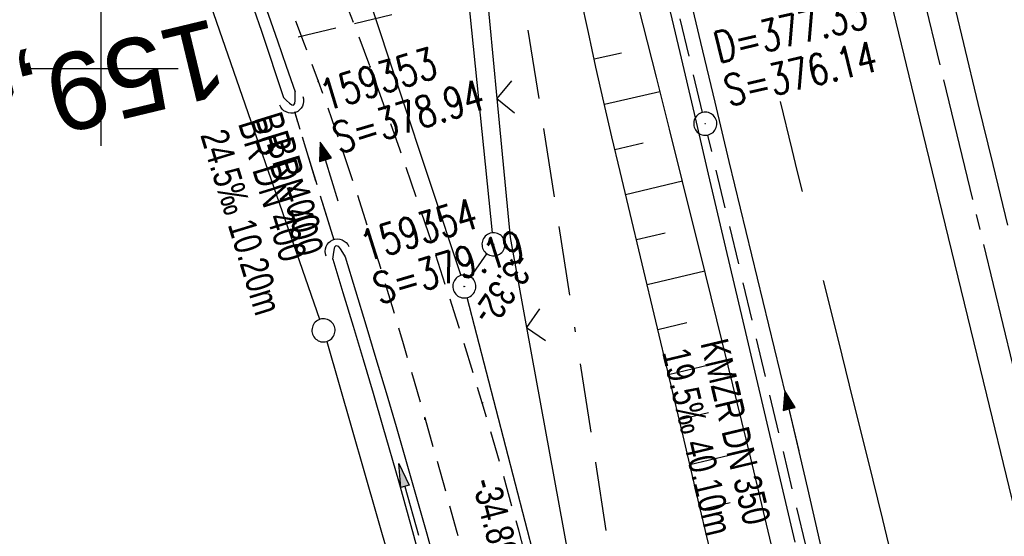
# Model space of a CAD drawing. Extents: x 510974 to 511465, y 465323 to 466289.
# Tile 35 of 43: x 511095 to 511159, y 466070 to 466103. Entities that reach past the tile are written whole.
import ezdxf
from ezdxf.enums import TextEntityAlignment as Align

# ---------------------------------------------------------------- set-up
doc = ezdxf.new("R2010")
doc.units = 0
doc.header["$LTSCALE"] = 10
doc.header["$MEASUREMENT"] = 0
for name, pattern in [('ACAD_ISO16W100', [73, 15, -6.5, 15, -6.5, 15, -7, 1, -7]), ('ACHSE', [5.5, 4, -0.5, 0.5, -0.5]), ('AUSGEZOGEN', [0]), ('LT00', [0]), ('LT02', [0.4, 0.2, -0.2]), ('LT11', [0.3, 0.2, -0.1]), ('LT12', [0.4, 0.3, -0.1]), ('LT17', [0.15, 0.1, -0.05]), ('STRICHLINIE2', [0.375, 0.25, -0.125])]:
    doc.linetypes.add(name, pattern=pattern)
doc.layers.get('0').update_dxf_attribs({"linetype": 'LT00'})
for name, color, linetype in [('--EK_FBR', 1, 'LT00'), ('--EK_Halt-Pfeil', 4, 'LT00'), ('--EK_Haltung', 7, 'STRICHLINIE2'), ('--EK_Haltung-Text', 140, 'LT00'), ('--EK_Schacht-Text', 5, 'LT00'), ('--EK_ST-93-1', 30, 'LT17'), ('--EL_DFK_AB_L', 21, 'LT00'), ('--EL_DFK_AB_P', 7, 'LT00'), ('--EL_Halt-Pfeil', 4, 'LT00'), ('--EL_Haltung', 182, 'STRICHLINIE2'), ('--EL_Haltung-Text', 182, 'LT00'), ('-AX-093', 35, 'ACHSE'), ('ABSTAND', 8, 'LT00'), ('BAB-KABEL', 220, 'ACAD_ISO16W100'), ('DFK_AB_L', 21, 'LT00'), ('DFK_AB_P', 7, 'LT00'), ('DFK_GZPKT', 250, 'LT00'), ('DFK_KATASTER', 250, 'LT00'), ('DL', 182, 'LT12'), ('DL_PFEIL', 201, 'LT00'), ('DL_TEXT', 182, 'LT00'), ('PFEIL', 140, 'AUSGEZOGEN'), ('V102_AFBR_BAB', 250, 'LT00'), ('V102_BOESCH', 250, 'LT00'), ('V102_BOSCHUNG', 250, 'LT00'), ('V102_FELDWEG', 250, 'LT11'), ('V102_GRABEN', 250, 'LT00'), ('V102_KA_PRUF', 182, 'LT00'), ('V102_LD_MARK', 250, 'LT00'), ('V102_LG_MARK', 51, 'LT02'), ('V102_RASTER', 250, 'LT00'), ('V102_UK_DURCH', 182, 'LT00'), ('V102_ZAUN', 40, 'LT00')]:
    doc.layers.add(name, color=color, linetype=linetype)
doc.styles.add('Beschrift', font='ARIAL.TTF')
doc.styles.add('Haltungsbeschriftung', font='ARIAL.TTF', dxfattribs={"width": 0.75})
doc.styles.add('schachtbeschriftung', font='romans.shx', dxfattribs={"width": 0.75, "height": 2})
doc.styles.get("Standard").update_dxf_attribs({"font": 'ARIAL.TTF'})

# ---------------------------------------------------------------- blocks, each defined once
blk = doc.blocks.new('SYMB7010')
at = {"color": 0, "linetype": 'ByBlock'}
for points in [[(-0.031408, 0.499213), (-0.093728, 0.49134), (-0.15457, 0.475719), (-0.212975, 0.452595), (-0.268021, 0.422333), (-0.31884, 0.385411), (-0.36463, 0.342411), (-0.40467, 0.29401), (-0.438329, 0.240973), (-0.465074, 0.184136), (-0.484486, 0.124395), (-0.496256, 0.062692), (-0.5002, 0)], [(0.5002, 0), (0.496256, 0.062692), (0.484485, 0.124395), (0.465074, 0.184136), (0.438329, 0.240973), (0.40467, 0.29401), (0.36463, 0.342411), (0.31884, 0.385411), (0.268021, 0.422333), (0.212975, 0.452595), (0.15457, 0.475719), (0.093728, 0.49134), (0.031408, 0.499213), (-0.031408, 0.499213)], [(-0.5002, 0), (-0.496256, -0.062692), (-0.484486, -0.124395), (-0.465075, -0.184136), (-0.438329, -0.240973), (-0.404671, -0.29401), (-0.36463, -0.342411), (-0.31884, -0.385411), (-0.268021, -0.422333), (-0.212975, -0.452595), (-0.154571, -0.475719), (-0.093728, -0.49134), (-0.031408, -0.499213), (0.031408, -0.499213)], [(0.031408, -0.499213), (0.093728, -0.491341), (0.15457, -0.475719), (0.212975, -0.452595), (0.268021, -0.422333), (0.31884, -0.385411), (0.36463, -0.342411), (0.404671, -0.294011), (0.438329, -0.240974), (0.465075, -0.184136), (0.484486, -0.124395), (0.496256, -0.062692), (0.500201, 0)]]:
    blk.add_lwpolyline(points, dxfattribs=at)
blk = doc.blocks.new('SYMB0003')
at = {"color": 0, "linetype": 'ByBlock'}
for p, q in [((-0.015712, 0), (0.010166, 0.012015)), ((0, -0.021257), (-0.015712, 0)), ((0.010166, 0.012015), (0, -0.021257))]:
    blk.add_line(p, q, dxfattribs=at)
for points in [[(-0.031395, 0.499013), (-0.093691, 0.491144), (-0.154509, 0.475528), (-0.21289, 0.452414), (-0.267913, 0.422164), (-0.318712, 0.385257), (-0.364484, 0.342274), (-0.404509, 0.293893), (-0.438154, 0.240877), (-0.464888, 0.184062), (-0.484292, 0.124345), (-0.496058, 0.062667), (-0.5, 0)], [(0.5, 0), (0.496057, 0.062667), (0.484292, 0.124345), (0.464888, 0.184062), (0.438153, 0.240877), (0.404509, 0.293893), (0.364484, 0.342274), (0.318712, 0.385257), (0.267913, 0.422164), (0.21289, 0.452414), (0.154509, 0.475528), (0.093691, 0.491144), (0.031395, 0.499013), (-0.031395, 0.499013)], [(-0.5, 0), (-0.496058, -0.062667), (-0.484292, -0.124345), (-0.464888, -0.184062), (-0.438154, -0.240877), (-0.404509, -0.293893), (-0.364485, -0.342274), (-0.318712, -0.385257), (-0.267914, -0.422164), (-0.21289, -0.452414), (-0.154509, -0.475529), (-0.093691, -0.491144), (-0.031395, -0.499014), (0.031395, -0.499014)], [(0.031395, -0.499014), (0.093691, -0.491144), (0.154509, -0.475529), (0.21289, -0.452414), (0.267914, -0.422164), (0.318712, -0.385257), (0.364485, -0.342274), (0.404509, -0.293893), (0.438154, -0.240877), (0.464889, -0.184062), (0.484292, -0.124345), (0.496058, -0.062667), (0.5, 0)]]:
    blk.add_lwpolyline(points, dxfattribs=at)
blk = doc.blocks.new('Pfreil3')
at = {"layer": 'PFEIL'}
blk.add_hatch(color=256, dxfattribs=at).paths.add_polyline_path([(-1.549, 0.273), (-1.549, -0.273), (0, 0)])
for p, q in [((-1.549, 0), (-4.831, 0)), ((-1.549, -0.273), (-1.549, 0.273)), ((-1.549, 0.273), (0, 0)), ((0, 0), (-1.549, -0.273))]:
    blk.add_line(p, q, dxfattribs=at)
blk = doc.blocks.new('SYMB0011')
at = {"color": 0, "linetype": 'ByBlock'}
for p, q in [((0.5, 0), (-0.5, 0)), ((0, 0.5), (0, -0.5))]:
    blk.add_line(p, q, dxfattribs=at)
blk = doc.blocks.new('SYMB0024')
at = {"color": 0, "linetype": 'ByBlock'}
for p, q in [((-0.5, 0.5), (0, 0)), ((0, 0), (0.5, 0.5))]:
    blk.add_line(p, q, dxfattribs=at)
blk = doc.blocks.new('SYMB1107')
at = {"color": 0, "linetype": 'ByBlock'}
for points in [[(-0.2, 0), (-0.196157, 0.039018), (-0.184776, 0.076537), (-0.166294, 0.111114), (-0.141421, 0.141421), (-0.111114, 0.166294), (-0.076537, 0.184776), (-0.039018, 0.196157), (0, 0.2)], [(0, 0.2), (0.039018, 0.196157), (0.076537, 0.184776), (0.111114, 0.166294), (0.141421, 0.141421), (0.166294, 0.111114), (0.184776, 0.076537), (0.196157, 0.039018), (0.2, 0)]]:
    blk.add_lwpolyline(points, dxfattribs=at)
blk = doc.blocks.new('SYMB0070')
at = {"color": 0, "linetype": 'ByBlock'}
for p, q in [((-0.5, 0), (0.2, 0)), ((0.5, 0), (0.2, 0.1)), ((0.2, 0.1), (0.2, 0)), ((0.468, 0), (0.21, 0.086)), ((0.21, 0.086), (0.21, -0.086)), ((0.21, -0.086), (0.468, 0)), ((0.22, -0.072), (0.437, 0)), ((0.23, -0.058), (0.405, 0)), ((0.24, -0.045), (0.374, 0)), ((0.342, 0), (0.25, 0.031)), ((0.25, 0.031), (0.25, -0.031)), ((0.25, -0.031), (0.342, 0)), ((0.26, -0.017), (0.31, 0)), ((0.27, -0.003), (0.279, 0))]:
    blk.add_line(p, q, dxfattribs=at)
for points in [[(0.2, 0), (0.2, -0.1), (0.5, 0)], [(0.437, 0), (0.22, 0.072), (0.22, -0.072)], [(0.405, 0), (0.23, 0.058), (0.23, -0.058)], [(0.374, 0), (0.24, 0.045), (0.24, -0.045)], [(0.31, 0), (0.26, 0.017), (0.26, -0.017)], [(0.279, 0), (0.27, 0.003), (0.27, -0.003)]]:
    blk.add_lwpolyline(points, dxfattribs=at)

msp = doc.modelspace()

# ---------------------------------------------------------------- linework, layer by layer
at = {"layer": '--EK_FBR', "linetype": 'LT11', "flags": 128}
for points in [[(511177.578, 465574.193), (511177.322, 465576.676), (511177.064, 465579.159), (511176.799, 465581.641), (511176.525, 465584.122), (511176.239, 465586.601), (511175.939, 465589.078), (511175.62, 465591.552), (511175.281, 465594.024), (511174.922, 465596.464), (511174.544, 465598.901), (511174.147, 465601.336), (511173.736, 465603.769), (511173.313, 465606.2), (511172.881, 465608.629), (511172.442, 465611.058), (511172.001, 465613.486), (511171.559, 465615.914), (511171.119, 465618.342), (511170.493, 465621.847), (511169.876, 465625.353), (511169.264, 465628.86), (511168.656, 465632.367), (511168.049, 465635.874), (511167.439, 465639.381), (511166.826, 465642.887), (511166.358, 465645.537), (511165.889, 465648.187), (511165.421, 465650.838), (511164.958, 465653.488), (511164.501, 465656.14), (511164.054, 465658.794), (511163.618, 465661.449), (511163.197, 465664.106), (511162.794, 465666.766), (511162.39, 465669.573), (511162.005, 465672.382), (511161.637, 465675.195), (511161.283, 465678.009), (511160.94, 465680.824), (511160.606, 465683.641), (511160.277, 465686.459), (511159.951, 465689.277), (511159.625, 465692.095), (511159.277, 465695.09), (511158.928, 465698.084), (511158.582, 465701.079), (511158.241, 465704.074), (511157.908, 465707.07), (511157.625, 465709.708), (511157.352, 465712.346), (511157.094, 465714.986), (511156.853, 465717.628), (511156.643, 465720.117), (511156.449, 465722.607), (511156.265, 465725.098), (511156.09, 465727.589), (511155.92, 465730.081), (511155.752, 465732.574), (511155.582, 465735.066), (511155.408, 465737.558), (511155.226, 465740.049), (511154.995, 465743.03), (511154.751, 465746.01), (511154.498, 465748.989), (511154.237, 465751.967), (511153.973, 465754.946), (511153.708, 465757.924), (511153.445, 465760.903), (511153.187, 465763.882), (511152.872, 465767.646), (511152.573, 465771.411), (511152.289, 465775.177), (511152.024, 465778.944), (511151.779, 465782.712), (511151.556, 465786.482), (511151.357, 465790.253), (511151.183, 465794.025), (511151.055, 465797.256), (511150.945, 465800.489), (511150.851, 465803.722), (511150.77, 465806.955), (511150.701, 465810.189), (511150.64, 465813.423), (511150.587, 465816.657), (511150.538, 465819.891), (511150.497, 465822.758), (511150.456, 465825.624), (511150.412, 465828.491), (511150.363, 465831.357), (511150.306, 465834.223), (511150.239, 465837.089), (511150.16, 465839.954), (511150.066, 465842.819), (511149.954, 465845.684), (511149.742, 465850.149), (511149.48, 465854.611), (511149.167, 465859.07), (511148.802, 465863.526), (511148.383, 465867.976), (511147.908, 465872.419), (511147.375, 465876.856), (511147.023, 465879.555), (511146.652, 465882.252), (511146.266, 465884.946), (511145.868, 465887.639), (511145.461, 465890.331), (511145.05, 465893.022), (511144.636, 465895.713), (511144.224, 465898.405), (511143.817, 465901.097), (511143.418, 465903.79), (511142.982, 465906.829), (511142.562, 465909.87), (511142.162, 465912.914), (511141.782, 465915.96), (511141.426, 465919.009), (511141.094, 465922.06), (511140.791, 465925.114), (511140.516, 465928.171), (511140.143, 465933.063), (511139.851, 465937.96), (511139.641, 465942.861), (511139.514, 465947.764), (511139.483, 465950.019), (511139.466, 465952.274), (511139.462, 465954.53), (511139.466, 465956.785), (511139.477, 465959.041), (511139.491, 465961.296), (511139.511, 465964.195), (511139.528, 465967.095), (511139.541, 465969.994), (511139.546, 465972.893), (511139.54, 465975.792), (511139.52, 465978.691), (511139.484, 465981.589), (511139.428, 465984.487), (511139.349, 465987.384), (511139.199, 465991.415), (511139, 465995.444), (511138.754, 465999.472), (511138.462, 466003.496), (511138.126, 466007.518), (511137.747, 466011.537), (511137.326, 466015.551), (511136.772, 466020.316), (511136.16, 466025.074), (511135.488, 466029.823), (511134.754, 466034.563), (511133.957, 466039.293), (511133.097, 466044.011), (511132.171, 466048.716), (511131.178, 466053.407), (511130.231, 466057.595), (511129.231, 466061.771), (511128.178, 466065.933), (511127.073, 466070.083), (511125.918, 466074.218), (511124.713, 466078.339), (511123.025, 466083.829), (511121.25, 466089.29), (511119.389, 466094.724), (511117.443, 466100.128), (511116.689, 466102.15), (511115.919, 466104.167), (511115.13, 466106.176), (511114.317, 466108.176), (511113.478, 466110.164), (511112.341, 466112.734), (511111.154, 466115.282), (511109.921, 466117.809), (511108.644, 466120.315), (511107.326, 466122.8), (511105.969, 466125.266), (511104.575, 466127.712), (511103.148, 466130.138), (511101.69, 466132.546), (511100.203, 466134.936), (511098.764, 466137.195), (511097.303, 466139.439), (511095.823, 466141.67), (511094.326, 466143.889), (511092.815, 466146.098), (511091.292, 466148.299), (511089.759, 466150.493), (511088.218, 466152.681), (511086.671, 466154.865), (511085.121, 466157.047), (511083.57, 466159.228), (511081.005, 466162.839), (511078.441, 466166.451), (511075.877, 466170.063), (511073.311, 466173.673), (511070.74, 466177.281), (511069.309, 466179.287), (511067.878, 466181.294), (511066.45, 466183.302), (511065.027, 466185.314), (511063.612, 466187.332), (511062.208, 466189.357), (511060.817, 466191.39), (511059.44, 466193.434), (511058.082, 466195.489), (511056.743, 466197.558), (511055.469, 466199.575), (511054.219, 466201.606), (511052.996, 466203.654), (511051.802, 466205.718), (511050.64, 466207.801), (511049.513, 466209.902), (511048.423, 466212.024), (511047.117, 466214.704), (511045.874, 466217.415), (511044.692, 466220.154), (511043.573, 466222.92), (511042.515, 466225.71), (511041.518, 466228.522), (511040.583, 466231.354), (511039.78, 466233.958), (511039.025, 466236.576), (511038.559, 466238.302)], [(511035.113, 466237.488), (511035.724, 466235.103), (511036.387, 466232.683), (511037.094, 466230.275), (511038.024, 466227.34), (511039.024, 466224.428), (511040.094, 466221.539), (511041.234, 466218.677), (511042.444, 466215.844), (511043.724, 466213.043), (511045.073, 466210.276), (511046.186, 466208.117), (511047.339, 466205.98), (511048.528, 466203.863), (511049.75, 466201.764), (511051.002, 466199.683), (511052.28, 466197.618), (511053.581, 466195.568), (511054.94, 466193.472), (511056.318, 466191.389), (511057.712, 466189.317), (511059.121, 466187.256), (511060.542, 466185.202), (511061.973, 466183.155), (511063.412, 466181.114), (511064.857, 466179.077), (511066.305, 466177.042), (511067.755, 466175.008), (511070.296, 466171.44), (511072.837, 466167.873), (511075.379, 466164.306), (511077.924, 466160.741), (511080.473, 466157.179), (511082.031, 466155.008), (511083.588, 466152.837), (511085.142, 466150.663), (511086.691, 466148.487), (511088.233, 466146.304), (511089.764, 466144.115), (511091.284, 466141.917), (511092.788, 466139.709), (511094.274, 466137.489), (511095.741, 466135.254), (511097.185, 466133.005), (511098.803, 466130.417), (511100.386, 466127.806), (511101.931, 466125.171), (511103.434, 466122.514), (511104.893, 466119.832), (511106.304, 466117.126), (511107.666, 466114.396), (511108.974, 466111.64), (511110.226, 466108.859), (511111.248, 466106.466), (511112.229, 466104.056), (511113.173, 466101.631), (511114.08, 466099.192), (511114.938, 466096.789), (511115.766, 466094.377), (511116.568, 466091.955), (511117.347, 466089.525), (511118.106, 466087.088), (511118.848, 466084.646), (511119.576, 466082.198), (511120.292, 466079.747), (511121.001, 466077.293), (511121.699, 466074.85), (511122.389, 466072.404), (511123.066, 466069.955), (511123.727, 466067.502), (511124.369, 466065.044), (511124.986, 466062.582), (511125.577, 466060.113), (511126.137, 466057.638), (511126.662, 466055.156), (511127.15, 466052.666), (511127.389, 466051.358), (511127.621, 466050.048), (511127.849, 466048.737), (511128.076, 466047.426), (511128.307, 466046.116), (511128.639, 466044.3), (511128.979, 466042.486), (511129.326, 466040.673), (511129.674, 466038.86), (511130.019, 466037.046), (511130.599, 466033.914), (511131.156, 466030.777), (511131.687, 466027.636), (511132.189, 466024.49), (511132.659, 466021.339), (511133.095, 466018.184), (511133.494, 466015.023), (511133.938, 466011.048), (511134.321, 466007.067), (511134.645, 466003.079), (511134.912, 465999.087), (511135.122, 465995.091), (511135.28, 465991.094), (511135.385, 465987.095), (511135.427, 465984.522), (511135.452, 465981.949), (511135.463, 465979.376), (511135.463, 465976.804), (511135.455, 465974.231), (511135.444, 465971.658), (511135.432, 465969.085), (511135.423, 465966.513), (511135.42, 465963.94), (511135.426, 465961.368), (511135.453, 465957.913), (511135.501, 465954.458), (511135.568, 465951.004), (511135.652, 465947.549), (511135.722, 465945.094), (511135.801, 465942.639), (511135.893, 465940.184), (511136, 465937.731), (511136.123, 465935.278), (511136.266, 465932.827), (511136.43, 465930.377), (511136.618, 465927.93), (511136.858, 465925.19), (511137.128, 465922.453), (511137.426, 465919.719), (511137.748, 465916.987), (511138.091, 465914.257), (511138.454, 465911.529), (511138.832, 465908.803), (511139.225, 465906.078), (511139.627, 465903.355), (511140.033, 465900.671), (511140.442, 465897.987), (511140.853, 465895.304), (511141.262, 465892.621), (511141.666, 465889.937), (511142.062, 465887.253), (511142.447, 465884.567), (511142.816, 465881.879), (511143.168, 465879.19), (511143.499, 465876.498), (511143.852, 465873.38), (511144.175, 465870.259), (511144.471, 465867.135), (511144.74, 465864.008), (511144.987, 465860.878), (511145.213, 465857.747), (511145.421, 465854.613), (511145.612, 465851.479), (511145.789, 465848.344), (511145.955, 465845.208), (511146.263, 465838.857), (511146.533, 465832.505), (511146.767, 465826.153), (511146.963, 465819.799), (511147.041, 465816.917), (511147.114, 465814.034), (511147.185, 465811.152), (511147.257, 465808.27), (511147.333, 465805.387), (511147.416, 465802.506), (511147.508, 465799.624), (511147.613, 465796.743), (511147.733, 465793.863), (511147.917, 465790.076), (511148.13, 465786.291), (511148.371, 465782.507), (511148.636, 465778.725), (511148.923, 465774.944), (511149.231, 465771.164), (511149.557, 465767.386), (511149.899, 465763.61), (511150.143, 465760.997), (511150.392, 465758.385), (511150.642, 465755.773), (511150.892, 465753.161), (511151.139, 465750.549), (511151.381, 465747.937), (511151.615, 465745.324), (511151.839, 465742.711), (511152.051, 465740.096), (511152.244, 465737.556), (511152.425, 465735.015), (511152.598, 465732.473), (511152.764, 465729.93), (511152.926, 465727.388), (511153.087, 465724.845), (511153.25, 465722.302), (511153.416, 465719.759), (511153.588, 465717.217), (511153.776, 465714.561), (511153.972, 465711.905), (511154.174, 465709.25), (511154.381, 465706.595), (511154.578, 465704.099), (511154.78, 465701.602), (511154.99, 465699.107), (511155.21, 465696.612), (511155.442, 465694.119), (511155.689, 465691.627), (511156.073, 465688.063), (511156.492, 465684.502), (511156.941, 465680.945), (511157.42, 465677.392), (511157.926, 465673.842), (511158.457, 465670.295), (511159.01, 465666.753), (511159.592, 465663.155), (511160.192, 465659.56), (511160.808, 465655.968), (511161.437, 465652.379), (511161.774, 465650.482), (511162.118, 465648.587), (511162.473, 465646.695), (511162.841, 465644.804), (511163.049, 465643.774), (511163.257, 465642.744), (511163.802, 465639.981), (511164.326, 465637.213), (511164.833, 465634.443), (511165.324, 465631.67), (511165.804, 465628.894), (511166.275, 465626.117), (511166.74, 465623.339), (511167.202, 465620.56), (511167.665, 465617.781), (511168.244, 465614.318), (511168.826, 465610.856), (511169.408, 465607.394), (511169.987, 465603.931), (511170.561, 465600.468), (511171.127, 465597.003), (511171.684, 465593.537), (511172.197, 465590.269), (511172.701, 465586.999), (511173.198, 465583.728), (511173.689, 465580.456), (511174.177, 465577.184), (511174.662, 465573.911)]]:
    msp.add_lwpolyline(points, dxfattribs=at)
at = {"layer": '--EK_FBR'}
for points in [[(511170.577, 466024.806), (511169.392, 466029.659), (511168.208, 466034.513), (511167.027, 466039.368), (511165.846, 466044.222), (511164.665, 466049.077), (511162.731, 466057.02), (511160.795, 466064.962), (511158.858, 466072.904), (511157.407, 466078.853), (511155.957, 466084.802), (511154.51, 466090.751), (511153.065, 466096.701), (511151.181, 466104.485), (511149.306, 466112.27), (511147.438, 466120.058), (511146.007, 466126.05), (511144.58, 466132.044), (511143.156, 466138.038)], [(511147.815, 466063.944), (511146.511, 466069.76), (511145.81, 466072.794), (511145.098, 466075.826), (511144.378, 466078.855), (511143.65, 466081.883), (511142.919, 466084.91), (511142.185, 466087.937), (511141.453, 466090.964), (511140.723, 466093.991), (511139.802, 466097.844), (511138.886, 466101.698), (511137.975, 466105.554), (511137.066, 466109.409), (511136.157, 466113.265), (511135.245, 466117.12), (511134.29, 466121.136), (511133.332, 466125.15), (511132.371, 466129.164), (511131.409, 466133.178), (511130.447, 466137.192)], [(511147.51, 466137.111), (511149.409, 466129.112), (511151.3, 466121.111), (511152.218, 466117.218), (511153.136, 466113.326), (511154.055, 466109.434), (511154.977, 466105.542), (511155.904, 466101.652), (511156.837, 466097.763), (511157.793, 466093.807), (511158.757, 466089.853)]]:
    msp.add_lwpolyline(points, dxfattribs=at)
at = {"layer": '--EK_Haltung'}
for p, q in [((511138.989, 466097.169), (511130.041, 466134.786)), ((511115.105, 466088.885), (511112.555, 466097.208)), ((511148.283, 466058.165), (511139.337, 466095.709))]:
    msp.add_line(p, q, dxfattribs=at)
at = {"layer": '--EK_ST-93-1', "ltscale": 2.5}
msp.add_line((511151.667, 466111.418), (511112.785, 466102.043), dxfattribs=at)
at = {"layer": '--EL_DFK_AB_L'}
for p, q in [((511125.365, 466089.366), (511120.866, 466133.823)), ((511123.977, 466086.506), (511125.013, 466088.003)), ((511132.093, 466052.836), (511123.738, 466085.164))]:
    msp.add_line(p, q, dxfattribs=at)
at = {"layer": '--EL_Haltung'}
for p, q in [((511138.989, 466097.169), (511130.041, 466134.786)), ((511115.105, 466088.885), (511112.555, 466097.208)), ((511148.283, 466058.165), (511139.337, 466095.709))]:
    msp.add_line(p, q, dxfattribs=at)
at = {"layer": '-AX-093', "ltscale": 0.2}
msp.add_lwpolyline([(511117.814, 466257.014), (511118.236, 466255.102), (511122.605, 466235.585), (511127.033, 466216.082), (511131.516, 466196.591), (511136.05, 466177.111), (511140.629, 466157.643), (511145.25, 466138.184), (511149.906, 466118.733), (511154.595, 466099.291), (511159.31, 466079.855), (511164.048, 466060.424), (511168.804, 466040.998), (511173.574, 466021.575)], dxfattribs=at)
at = {"layer": 'BAB-KABEL', "ltscale": 0.03, "flags": 128}
msp.add_lwpolyline([(511100.094, 466252.83), (511106.629, 466221.866), (511109.229, 466209.78), (511117.677, 466173.993), (511124.878, 466143.564), (511125.996, 466138.932), (511127.017, 466106.695), (511132.059, 466074.469), (511137.233, 466039.866), (511140.811, 466018.793), (511140.28, 466009.399), (511142.002, 465999.7), (511140.15, 465974.515), (511142.674, 465906.561), (511144.568, 465854.279), (511149.517, 465838.992), (511151.085, 465833.757), (511157.557, 465815.282), (511168.724, 465778.338), (511175.936, 465757.235), (511191.594, 465716.526), (511201.411, 465672.792), (511211.853, 465623.724), (511217.593, 465594.919), (511223.858, 465563.053), (511229.497, 465536.95), (511234.351, 465508.924), (511234.561, 465506.443), (511236.067, 465496.85), (511241.226, 465467.488), (511247.794, 465425.644), (511251.081, 465406.592), (511253.707, 465388.585), (511256.335, 465373.097), (511258.872, 465358.447), (511261.218, 465342.966), (511261.614, 465340.534)], dxfattribs=at)
at = {"layer": 'DFK_AB_L'}
for p, q in [((511125.365, 466089.366), (511120.866, 466133.823)), ((511123.977, 466086.506), (511125.013, 466088.003)), ((511132.093, 466052.836), (511123.738, 466085.164))]:
    msp.add_line(p, q, dxfattribs=at)
at = {"layer": 'DFK_KATASTER'}
for p, q in [((511115.396, 466110.528), (511123.314, 466086.602)), ((511114.175, 466083.748), (511106.086, 466107.111)), ((511114.628, 466082.319), (511123.653, 466050.941))]:
    msp.add_line(p, q, dxfattribs=at)
at = {"layer": 'DL'}
msp.add_line((511115.105, 466088.885), (511112.555, 466097.208), dxfattribs=at)
at = {"layer": 'V102_AFBR_BAB'}
for points in [[(511170.577, 466024.806), (511169.392, 466029.659), (511168.208, 466034.513), (511167.027, 466039.368), (511165.846, 466044.222), (511164.665, 466049.077), (511162.731, 466057.02), (511160.795, 466064.962), (511158.858, 466072.904), (511157.407, 466078.853), (511155.957, 466084.802), (511154.51, 466090.751), (511153.065, 466096.701), (511151.181, 466104.485), (511149.306, 466112.27), (511147.438, 466120.058), (511146.007, 466126.05), (511144.58, 466132.044), (511143.156, 466138.038)], [(511147.51, 466137.111), (511149.409, 466129.112), (511151.3, 466121.111), (511152.218, 466117.218), (511153.136, 466113.326), (511154.055, 466109.434), (511154.977, 466105.542), (511155.904, 466101.652), (511156.837, 466097.763), (511157.793, 466093.807), (511158.757, 466089.853)]]:
    msp.add_lwpolyline(points, dxfattribs=at)
at = {"layer": 'V102_AFBR_BAB', "color": 2}
msp.add_lwpolyline([(511147.815, 466063.944), (511146.511, 466069.76), (511145.81, 466072.794), (511145.098, 466075.826), (511144.378, 466078.855), (511143.65, 466081.883), (511142.919, 466084.91), (511142.185, 466087.937), (511141.453, 466090.964), (511140.723, 466093.991), (511139.802, 466097.844), (511138.886, 466101.698), (511137.975, 466105.554), (511137.066, 466109.409), (511136.157, 466113.265), (511135.245, 466117.12), (511134.29, 466121.136), (511133.332, 466125.15), (511132.371, 466129.164), (511131.409, 466133.178), (511130.447, 466137.192)], dxfattribs=at)
at = {"layer": 'V102_BOESCH'}
msp.add_lwpolyline([(511139.479, 466068.769), (511138.605, 466072.491), (511137.726, 466076.21), (511136.843, 466079.928), (511135.957, 466083.644), (511135.07, 466087.361), (511134.183, 466091.08), (511133.647, 466093.332), (511133.116, 466095.585), (511132.592, 466097.84), (511132.081, 466100.098), (511131.585, 466102.359), (511131.109, 466104.623)], dxfattribs=at)
at = {"layer": 'V102_BOSCHUNG'}
for p, q in [((511131.96, 466100.645), (511133.729, 466101.036)), ((511132.624, 466097.701), (511136.228, 466098.534)), ((511133.307, 466094.771), (511135.132, 466095.202)), ((511134.001, 466091.844), (511137.686, 466092.731)), ((511134.697, 466088.925), (511136.554, 466089.373)), ((511135.393, 466086.007), (511139.134, 466086.908)), ((511136.09, 466083.089), (511137.972, 466083.542)), ((511136.785, 466080.171), (511140.568, 466081.082)), ((511137.479, 466077.252), (511139.379, 466077.71)), ((511138.17, 466074.333), (511141.986, 466075.252)), ((511138.857, 466071.422), (511140.774, 466071.874))]:
    msp.add_line(p, q, dxfattribs=at)
at = {"layer": 'V102_FELDWEG', "flags": 128}
for points in [[(511177.578, 465574.193), (511177.322, 465576.676), (511177.064, 465579.159), (511176.799, 465581.641), (511176.525, 465584.122), (511176.239, 465586.601), (511175.939, 465589.078), (511175.62, 465591.552), (511175.281, 465594.024), (511174.922, 465596.464), (511174.544, 465598.901), (511174.147, 465601.336), (511173.736, 465603.769), (511173.313, 465606.2), (511172.881, 465608.629), (511172.442, 465611.058), (511172.001, 465613.486), (511171.559, 465615.914), (511171.119, 465618.342), (511170.493, 465621.847), (511169.876, 465625.353), (511169.264, 465628.86), (511168.656, 465632.367), (511168.049, 465635.874), (511167.439, 465639.381), (511166.826, 465642.887), (511166.358, 465645.537), (511165.889, 465648.187), (511165.421, 465650.838), (511164.958, 465653.488), (511164.501, 465656.14), (511164.054, 465658.794), (511163.618, 465661.449), (511163.197, 465664.106), (511162.794, 465666.766), (511162.39, 465669.573), (511162.005, 465672.382), (511161.637, 465675.195), (511161.283, 465678.009), (511160.94, 465680.824), (511160.606, 465683.641), (511160.277, 465686.459), (511159.951, 465689.277), (511159.625, 465692.095), (511159.277, 465695.09), (511158.928, 465698.084), (511158.582, 465701.079), (511158.241, 465704.074), (511157.908, 465707.07), (511157.625, 465709.708), (511157.352, 465712.346), (511157.094, 465714.986), (511156.853, 465717.628), (511156.643, 465720.117), (511156.449, 465722.607), (511156.265, 465725.098), (511156.09, 465727.589), (511155.92, 465730.081), (511155.752, 465732.574), (511155.582, 465735.066), (511155.408, 465737.558), (511155.226, 465740.049), (511154.995, 465743.03), (511154.751, 465746.01), (511154.498, 465748.989), (511154.237, 465751.967), (511153.973, 465754.946), (511153.708, 465757.924), (511153.445, 465760.903), (511153.187, 465763.882), (511152.872, 465767.646), (511152.573, 465771.411), (511152.289, 465775.177), (511152.024, 465778.944), (511151.779, 465782.712), (511151.556, 465786.482), (511151.357, 465790.253), (511151.183, 465794.025), (511151.055, 465797.256), (511150.945, 465800.489), (511150.851, 465803.722), (511150.77, 465806.955), (511150.701, 465810.189), (511150.64, 465813.423), (511150.587, 465816.657), (511150.538, 465819.891), (511150.497, 465822.758), (511150.456, 465825.624), (511150.412, 465828.491), (511150.363, 465831.357), (511150.306, 465834.223), (511150.239, 465837.089), (511150.16, 465839.954), (511150.066, 465842.819), (511149.954, 465845.684), (511149.742, 465850.149), (511149.48, 465854.611), (511149.167, 465859.07), (511148.802, 465863.526), (511148.383, 465867.976), (511147.908, 465872.419), (511147.375, 465876.856), (511147.023, 465879.555), (511146.652, 465882.252), (511146.266, 465884.946), (511145.868, 465887.639), (511145.461, 465890.331), (511145.05, 465893.022), (511144.636, 465895.713), (511144.224, 465898.405), (511143.817, 465901.097), (511143.418, 465903.79), (511142.982, 465906.829), (511142.562, 465909.87), (511142.162, 465912.914), (511141.782, 465915.96), (511141.426, 465919.009), (511141.094, 465922.06), (511140.791, 465925.114), (511140.516, 465928.171), (511140.143, 465933.063), (511139.851, 465937.96), (511139.641, 465942.861), (511139.514, 465947.764), (511139.483, 465950.019), (511139.466, 465952.274), (511139.462, 465954.53), (511139.466, 465956.785), (511139.477, 465959.041), (511139.491, 465961.296), (511139.511, 465964.195), (511139.528, 465967.095), (511139.541, 465969.994), (511139.546, 465972.893), (511139.54, 465975.792), (511139.52, 465978.691), (511139.484, 465981.589), (511139.428, 465984.487), (511139.349, 465987.384), (511139.199, 465991.415), (511139, 465995.444), (511138.754, 465999.472), (511138.462, 466003.496), (511138.126, 466007.518), (511137.747, 466011.537), (511137.326, 466015.551), (511136.772, 466020.316), (511136.16, 466025.074), (511135.488, 466029.823), (511134.754, 466034.563), (511133.957, 466039.293), (511133.097, 466044.011), (511132.171, 466048.716), (511131.178, 466053.407), (511130.231, 466057.595), (511129.231, 466061.771), (511128.178, 466065.933), (511127.073, 466070.083), (511125.918, 466074.218), (511124.713, 466078.339), (511123.025, 466083.829), (511121.25, 466089.29), (511119.389, 466094.724), (511117.443, 466100.128), (511116.689, 466102.15), (511115.919, 466104.167), (511115.13, 466106.176), (511114.317, 466108.176), (511113.478, 466110.164), (511112.341, 466112.734), (511111.154, 466115.282), (511109.921, 466117.809), (511108.644, 466120.315), (511107.326, 466122.8), (511105.969, 466125.266), (511104.575, 466127.712), (511103.148, 466130.138), (511101.69, 466132.546), (511100.203, 466134.936), (511098.764, 466137.195), (511097.303, 466139.439), (511095.823, 466141.67), (511094.326, 466143.889), (511092.815, 466146.098), (511091.292, 466148.299), (511089.759, 466150.493), (511088.218, 466152.681), (511086.671, 466154.865), (511085.121, 466157.047), (511083.57, 466159.228), (511081.005, 466162.839), (511078.441, 466166.451), (511075.877, 466170.063), (511073.311, 466173.673), (511070.74, 466177.281), (511069.309, 466179.287), (511067.878, 466181.294), (511066.45, 466183.302), (511065.027, 466185.314), (511063.612, 466187.332), (511062.208, 466189.357), (511060.817, 466191.39), (511059.44, 466193.434), (511058.082, 466195.489), (511056.743, 466197.558), (511055.469, 466199.575), (511054.219, 466201.606), (511052.996, 466203.654), (511051.802, 466205.718), (511050.64, 466207.801), (511049.513, 466209.902), (511048.423, 466212.024), (511047.117, 466214.704), (511045.874, 466217.415), (511044.692, 466220.154), (511043.573, 466222.92), (511042.515, 466225.71), (511041.518, 466228.522), (511040.583, 466231.354), (511039.78, 466233.958), (511039.025, 466236.576), (511038.559, 466238.302)], [(511035.113, 466237.488), (511035.724, 466235.103), (511036.387, 466232.683), (511037.094, 466230.275), (511038.024, 466227.34), (511039.024, 466224.428), (511040.094, 466221.539), (511041.234, 466218.677), (511042.444, 466215.844), (511043.724, 466213.043), (511045.073, 466210.276), (511046.186, 466208.117), (511047.339, 466205.98), (511048.528, 466203.863), (511049.75, 466201.764), (511051.002, 466199.683), (511052.28, 466197.618), (511053.581, 466195.568), (511054.94, 466193.472), (511056.318, 466191.389), (511057.712, 466189.317), (511059.121, 466187.256), (511060.542, 466185.202), (511061.973, 466183.155), (511063.412, 466181.114), (511064.857, 466179.077), (511066.305, 466177.042), (511067.755, 466175.008), (511070.296, 466171.44), (511072.837, 466167.873), (511075.379, 466164.306), (511077.924, 466160.741), (511080.473, 466157.179), (511082.031, 466155.008), (511083.588, 466152.837), (511085.142, 466150.663), (511086.691, 466148.487), (511088.233, 466146.304), (511089.764, 466144.115), (511091.284, 466141.917), (511092.788, 466139.709), (511094.274, 466137.489), (511095.741, 466135.254), (511097.185, 466133.005), (511098.803, 466130.417), (511100.386, 466127.806), (511101.931, 466125.171), (511103.434, 466122.514), (511104.893, 466119.832), (511106.304, 466117.126), (511107.666, 466114.396), (511108.974, 466111.64), (511110.226, 466108.859), (511111.248, 466106.466), (511112.229, 466104.056), (511113.173, 466101.631), (511114.08, 466099.192), (511114.938, 466096.789), (511115.766, 466094.377), (511116.568, 466091.955), (511117.347, 466089.525), (511118.106, 466087.088), (511118.848, 466084.646), (511119.576, 466082.198), (511120.292, 466079.747), (511121.001, 466077.293), (511121.699, 466074.85), (511122.389, 466072.404), (511123.066, 466069.955), (511123.727, 466067.502), (511124.369, 466065.044), (511124.986, 466062.582), (511125.577, 466060.113), (511126.137, 466057.638), (511126.662, 466055.156), (511127.15, 466052.666), (511127.389, 466051.358), (511127.621, 466050.048), (511127.849, 466048.737), (511128.076, 466047.426), (511128.307, 466046.116), (511128.639, 466044.3), (511128.979, 466042.486), (511129.326, 466040.673), (511129.674, 466038.86), (511130.019, 466037.046), (511130.599, 466033.914), (511131.156, 466030.777), (511131.687, 466027.636), (511132.189, 466024.49), (511132.659, 466021.339), (511133.095, 466018.184), (511133.494, 466015.023), (511133.938, 466011.048), (511134.321, 466007.067), (511134.645, 466003.079), (511134.912, 465999.087), (511135.122, 465995.091), (511135.28, 465991.094), (511135.385, 465987.095), (511135.427, 465984.522), (511135.452, 465981.949), (511135.463, 465979.376), (511135.463, 465976.804), (511135.455, 465974.231), (511135.444, 465971.658), (511135.432, 465969.085), (511135.423, 465966.513), (511135.42, 465963.94), (511135.426, 465961.368), (511135.453, 465957.913), (511135.501, 465954.458), (511135.568, 465951.004), (511135.652, 465947.549), (511135.722, 465945.094), (511135.801, 465942.639), (511135.893, 465940.184), (511136, 465937.731), (511136.123, 465935.278), (511136.266, 465932.827), (511136.43, 465930.377), (511136.618, 465927.93), (511136.858, 465925.19), (511137.128, 465922.453), (511137.426, 465919.719), (511137.748, 465916.987), (511138.091, 465914.257), (511138.454, 465911.529), (511138.832, 465908.803), (511139.225, 465906.078), (511139.627, 465903.355), (511140.033, 465900.671), (511140.442, 465897.987), (511140.853, 465895.304), (511141.262, 465892.621), (511141.666, 465889.937), (511142.062, 465887.253), (511142.447, 465884.567), (511142.816, 465881.879), (511143.168, 465879.19), (511143.499, 465876.498), (511143.852, 465873.38), (511144.175, 465870.259), (511144.471, 465867.135), (511144.74, 465864.008), (511144.987, 465860.878), (511145.213, 465857.747), (511145.421, 465854.613), (511145.612, 465851.479), (511145.789, 465848.344), (511145.955, 465845.208), (511146.263, 465838.857), (511146.533, 465832.505), (511146.767, 465826.153), (511146.963, 465819.799), (511147.041, 465816.917), (511147.114, 465814.034), (511147.185, 465811.152), (511147.257, 465808.27), (511147.333, 465805.387), (511147.416, 465802.506), (511147.508, 465799.624), (511147.613, 465796.743), (511147.733, 465793.863), (511147.917, 465790.076), (511148.13, 465786.291), (511148.371, 465782.507), (511148.636, 465778.725), (511148.923, 465774.944), (511149.231, 465771.164), (511149.557, 465767.386), (511149.899, 465763.61), (511150.143, 465760.997), (511150.392, 465758.385), (511150.642, 465755.773), (511150.892, 465753.161), (511151.139, 465750.549), (511151.381, 465747.937), (511151.615, 465745.324), (511151.839, 465742.711), (511152.051, 465740.096), (511152.244, 465737.556), (511152.425, 465735.015), (511152.598, 465732.473), (511152.764, 465729.93), (511152.926, 465727.388), (511153.087, 465724.845), (511153.25, 465722.302), (511153.416, 465719.759), (511153.588, 465717.217), (511153.776, 465714.561), (511153.972, 465711.905), (511154.174, 465709.25), (511154.381, 465706.595), (511154.578, 465704.099), (511154.78, 465701.602), (511154.99, 465699.107), (511155.21, 465696.612), (511155.442, 465694.119), (511155.689, 465691.627), (511156.073, 465688.063), (511156.492, 465684.502), (511156.941, 465680.945), (511157.42, 465677.392), (511157.926, 465673.842), (511158.457, 465670.295), (511159.01, 465666.753), (511159.592, 465663.155), (511160.192, 465659.56), (511160.808, 465655.968), (511161.437, 465652.379), (511161.774, 465650.482), (511162.118, 465648.587), (511162.473, 465646.695), (511162.841, 465644.804), (511163.049, 465643.774), (511163.257, 465642.744), (511163.802, 465639.981), (511164.326, 465637.213), (511164.833, 465634.443), (511165.324, 465631.67), (511165.804, 465628.894), (511166.275, 465626.117), (511166.74, 465623.339), (511167.202, 465620.56), (511167.665, 465617.781), (511168.244, 465614.318), (511168.826, 465610.856), (511169.408, 465607.394), (511169.987, 465603.931), (511170.561, 465600.468), (511171.127, 465597.003), (511171.684, 465593.537), (511172.197, 465590.269), (511172.701, 465586.999), (511173.198, 465583.728), (511173.689, 465580.456), (511174.177, 465577.184), (511174.662, 465573.911)]]:
    msp.add_lwpolyline(points, dxfattribs=at)
at = {"layer": 'V102_GRABEN'}
for points in [[(511092.799, 466137.259), (511094.43, 466134.814), (511096.04, 466132.352), (511097.27, 466130.436), (511098.484, 466128.507), (511099.677, 466126.566), (511100.847, 466124.612), (511101.991, 466122.643), (511103.106, 466120.659), (511104.189, 466118.659), (511105.236, 466116.643), (511106.245, 466114.608), (511107.212, 466112.555), (511108.134, 466110.483), (511109.009, 466108.39), (511109.649, 466106.762), (511110.265, 466105.124), (511110.86, 466103.477), (511111.44, 466101.824), (511112.01, 466100.167), (511112.575, 466098.508)], [(511091.991, 466136.742), (511093.63, 466134.296), (511095.255, 466131.836), (511096.491, 466129.938), (511097.714, 466128.031), (511098.919, 466126.112), (511100.103, 466124.181), (511101.261, 466122.236), (511102.39, 466120.276), (511103.485, 466118.299), (511104.543, 466116.305), (511105.559, 466114.292), (511106.529, 466112.258), (511107.45, 466110.203), (511108.317, 466108.124), (511108.867, 466106.717), (511109.395, 466105.301), (511109.904, 466103.877), (511110.399, 466102.447), (511110.882, 466101.012), (511111.358, 466099.574), (511111.83, 466098.134)], [(511128.889, 466136.79), (511129.871, 466132.791), (511130.852, 466128.791), (511131.83, 466124.791), (511132.803, 466120.789), (511133.771, 466116.786), (511134.714, 466112.854), (511135.651, 466108.92), (511136.583, 466104.986), (511137.511, 466101.05), (511138.436, 466097.114), (511139.36, 466093.178), (511140.48, 466088.403), (511141.601, 466083.627), (511142.723, 466078.852), (511143.847, 466074.077), (511144.974, 466069.301)], [(511143.545, 466068.75), (511142.109, 466074.743), (511140.654, 466080.731), (511139.183, 466086.714), (511137.695, 466092.693), (511136.845, 466096.08), (511135.993, 466099.466), (511135.139, 466102.852), (511134.285, 466106.239), (511133.433, 466109.625), (511132.585, 466113.013), (511131.742, 466116.402), (511130.77, 466120.346), (511129.805, 466124.291), (511128.844, 466128.237), (511127.887, 466132.185), (511126.93, 466136.132)], [(511111.83, 466098.134), (511112.025, 466097.938), (511112.207, 466097.772), (511112.363, 466097.665), (511112.481, 466097.646), (511112.555, 466097.744), (511112.586, 466097.943), (511112.588, 466098.209), (511112.575, 466098.508)], [(511115.025, 466087.658), (511115.061, 466087.97), (511115.104, 466088.245), (511115.164, 466088.447), (511115.247, 466088.538), (511115.363, 466088.491), (511115.504, 466088.328), (511115.661, 466088.086), (511115.827, 466087.806)], [(511115.827, 466087.806), (511116.494, 466085.607), (511117.16, 466083.408), (511117.821, 466081.208), (511118.478, 466079.006), (511119.126, 466076.802), (511120.131, 466073.323), (511121.11, 466069.836), (511122.062, 466066.342), (511122.984, 466062.84), (511123.875, 466059.33), (511124.732, 466055.811), (511125.553, 466052.285), (511125.909, 466050.702), (511126.259, 466049.118), (511126.605, 466047.533), (511126.949, 466045.947)], [(511115.025, 466087.658), (511115.683, 466085.488), (511116.339, 466083.317), (511116.99, 466081.144), (511117.635, 466078.97), (511118.271, 466076.793), (511119.275, 466073.277), (511120.251, 466069.754), (511121.201, 466066.224), (511122.128, 466062.687), (511123.031, 466059.145), (511123.913, 466055.597), (511124.775, 466052.044), (511125.273, 466049.951), (511125.767, 466047.857), (511126.259, 466045.763)]]:
    msp.add_lwpolyline(points, dxfattribs=at)
at = {"layer": 'V102_LD_MARK'}
msp.add_lwpolyline([(511161.969, 466024.685), (511161.18, 466027.928), (511160.394, 466031.171), (511159.609, 466034.415), (511158.824, 466037.658), (511158.035, 466040.901), (511157.241, 466044.142), (511156.44, 466047.382), (511155.846, 466049.761), (511155.25, 466052.14), (511154.655, 466054.519), (511153.85, 466057.768), (511153.05, 466061.019), (511152.255, 466064.271), (511151.46, 466067.523), (511150.665, 466070.775), (511149.713, 466074.651), (511148.756, 466078.525), (511147.797, 466082.399), (511146.837, 466086.273)], dxfattribs=at)
at = {"layer": 'V102_LG_MARK', "ltscale": 3, "flags": 128}
msp.add_lwpolyline([(511145.464, 466092.047), (511145.126, 466093.41), (511144.788, 466094.774), (511143.979, 466098.075), (511143.179, 466101.378), (511142.387, 466104.683), (511141.6, 466107.989), (511140.816, 466111.296), (511140.034, 466114.604), (511139.25, 466117.911), (511138.291, 466121.943), (511137.33, 466125.975), (511136.367, 466130.006), (511135.405, 466134.037), (511134.446, 466138.069), (511133.491, 466142.102), (511132.513, 466146.258), (511131.539, 466150.416), (511130.569, 466154.574), (511129.602, 466158.733), (511128.635, 466162.892), (511127.667, 466167.051), (511126.3, 466172.914), (511124.93, 466178.776), (511123.559, 466184.637), (511122.188, 466190.499), (511121.287, 466194.351), (511120.389, 466198.204), (511119.493, 466202.057), (511118.602, 466205.912), (511117.716, 466209.768), (511116.838, 466213.625), (511116.023, 466217.238), (511115.214, 466220.852), (511114.408, 466224.467), (511113.606, 466228.082), (511112.804, 466231.698), (511112.001, 466235.313), (511111.196, 466238.928), (511110.306, 466242.905), (511109.413, 466246.882), (511108.519, 466250.858), (511107.676, 466254.62)], dxfattribs=at)
at = {"layer": 'V102_RASTER'}
for p, q in [((511100.001, 466095), (511100.001, 466105)), ((511105.001, 466100), (511095.001, 466100))]:
    msp.add_line(p, q, dxfattribs=at)
at = {"layer": 'V102_ZAUN'}
msp.add_line((511127.581, 466083.22), (511130.274, 466068.463), dxfattribs=at)
for points in [[(511124.076, 466112.997), (511124.71, 466108.137), (511125.662, 466098.083)], [(511125.662, 466098.083), (511126.516, 466089.056), (511127.581, 466083.22)]]:
    msp.add_lwpolyline(points, dxfattribs=at)

# ---------------------------------------------------------------- block references
at = {"layer": '--EK_Halt-Pfeil', "yscale": 4, "zscale": 4}
for p, xscale, rotation in [((511114.786, 466093.34), 4.000000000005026, 107.03836000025), ((511144.783, 466077.169), 3.999999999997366, 103.4028600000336)]:
    msp.add_blockref('SYMB0070', p, dxfattribs=dict(at, xscale=xscale, rotation=rotation))
at = {"layer": '--EL_DFK_AB_P', "xscale": 1.500000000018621, "yscale": 1.5, "zscale": 1.5, "rotation": 264.7377099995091}
for p in [(511125.44, 466088.62), (511123.55, 466085.89)]:
    msp.add_blockref('SYMB0003', p, dxfattribs=at)
at = {"layer": '--EL_Halt-Pfeil', "yscale": 4, "zscale": 4}
for p, xscale, rotation in [((511114.786, 466093.34), 4.000000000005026, 107.03836000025), ((511144.783, 466077.169), 3.999999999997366, 103.4028600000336)]:
    msp.add_blockref('SYMB0070', p, dxfattribs=dict(at, xscale=xscale, rotation=rotation))
at = {"layer": 'DFK_AB_P', "xscale": 1.500000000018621, "yscale": 1.5, "zscale": 1.5, "rotation": 264.7377099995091}
for p in [(511125.44, 466088.62), (511123.55, 466085.89)]:
    msp.add_blockref('SYMB0003', p, dxfattribs=at)
at = {"layer": 'DFK_GZPKT', "xscale": 1.500000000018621, "yscale": 1.5, "zscale": 1.5, "rotation": 264.7377099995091}
msp.add_blockref('SYMB7010', (511114.42, 466083.04), dxfattribs=at)
at = {"layer": 'DL_PFEIL', "xscale": 4.000000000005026, "yscale": 4, "zscale": 4, "rotation": 107.03836000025}
msp.add_blockref('SYMB0070', (511114.786, 466093.34), dxfattribs=at)
at = {"layer": 'PFEIL', "rotation": 105.2831556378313}
msp.add_blockref('Pfreil3', (511119.294, 466074.418), dxfattribs=at)
at = {"layer": 'V102_FELDWEG', "xscale": 0.09999999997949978, "yscale": 0.09999999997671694, "zscale": 0.1, "rotation": 283.2840000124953}
for p in [(511117.443, 466100.128), (511114.08, 466099.192), (511124.713, 466078.339), (511121.001, 466077.293)]:
    msp.add_blockref('SYMB0011', p, dxfattribs=at)
at = {"layer": 'V102_KA_PRUF', "xscale": 1.499999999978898, "yscale": 1.5, "zscale": 1.5, "rotation": 283.2840000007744}
msp.add_blockref('SYMB0003', (511139.163, 466096.439), dxfattribs=at)
at = {"layer": 'V102_UK_DURCH', "yscale": 4, "zscale": 4}
for p, xscale, rotation in [((511112.335, 466097.925), 4.000000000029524, 199.8154315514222), ((511115.325, 466088.168), 4.000000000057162, 22.71436095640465)]:
    msp.add_blockref('SYMB1107', p, dxfattribs=dict(at, xscale=xscale, rotation=rotation))
at = {"layer": 'V102_ZAUN', "yscale": 2.099999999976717, "zscale": 2.1}
for p, xscale, rotation in [((511125.662, 466098.083), 2.099999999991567, 275.4081099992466), ((511127.581, 466083.22), 2.099999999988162, 280.3416099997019)]:
    msp.add_blockref('SYMB0024', p, dxfattribs=dict(at, xscale=xscale, rotation=rotation))

# ---------------------------------------------------------------- texts
at = {"layer": '--EK_Haltung-Text', "style": 'Haltungsbeschriftung', "width": 0.75}
for s, rotation, p in [('BR DN 400', -72.96162, (511108.867, 466096.468)), ('24.5‰ 10.20m', -72.96162, (511106.419, 466095.717)), ('KMZR DN 350', -76.59713, (511138.843, 466082.221)), ('19.5‰ 40.10m', -76.59713, (511136.353, 466081.628))]:
    msp.add_text(s, height=1.8, rotation=rotation, dxfattribs=at).set_placement(p)
at = {"layer": '--EK_Schacht-Text', "style": 'schachtbeschriftung', "width": 0.75}
for s, rotation, p in [('D=377.33', 13.3816, (511140.025, 466100.375)), ('S=376.14', 13.3816, (511140.692, 466097.574)), ('159353', 17.03837, (511114.58, 466097.248)), ('S=378.94', 17.03837, (511115.424, 466094.494)), ('159354', 17.03837, (511117.191, 466087.478)), ('S=379.19', 17.03837, (511118.035, 466084.725))]:
    msp.add_text(s, height=2, rotation=rotation, dxfattribs=at).set_placement(p)
at = {"layer": '--EK_ST-93-1', "style": 'Beschrift'}
msp.add_text('159,400', height=5, rotation=-166.45136, dxfattribs=at).set_placement((511107.924, 466100.866), align=Align.MIDDLE_LEFT)
at = {"layer": '--EL_Haltung-Text', "style": 'Haltungsbeschriftung', "width": 0.75}
for s, rotation, p in [('BR DN 400', -72.96162, (511109.964, 466096.825)), ('KMZR DN 350', -76.59713, (511138.843, 466082.221))]:
    msp.add_text(s, height=1.8, rotation=rotation, dxfattribs=at).set_placement(p)
at = {"layer": 'ABSTAND', "width": 0.75}
for s, rotation, p in [(' -3.32-', -124.69531, (511127.094, 466088.647)), (' -34.89-', -75.51015, (511123.905, 466073.727))]:
    msp.add_text(s, height=1.8, rotation=rotation, dxfattribs=at).set_placement(p)
at = {"layer": 'DL_TEXT', "style": 'Haltungsbeschriftung', "width": 0.75}
msp.add_text('BR 400', height=1.8, rotation=-72.96162, dxfattribs=at).set_placement((511110.712, 466095.209))

doc.saveas('drawing.dxf')
